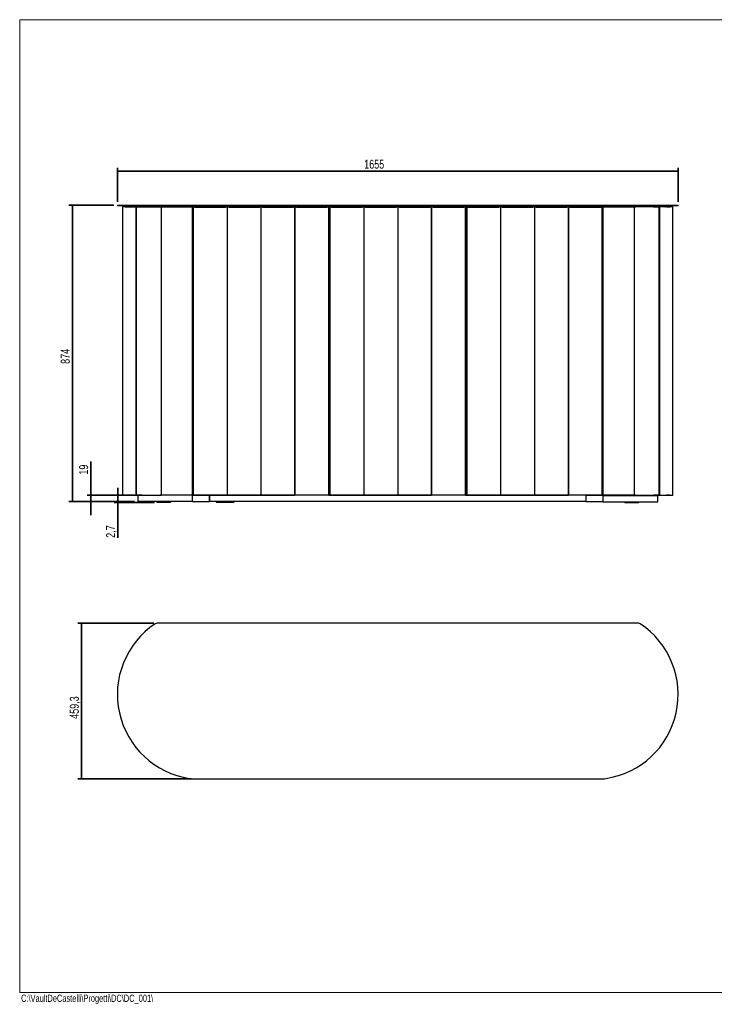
# Model space of a CAD drawing. Header units: millimetres. Extents: x 5 to 415, y 2 to 292.
# Tile 1 of 2: x 5 to 210, y 2 to 292. Entities that reach past the tile are written whole.
import ezdxf

# ---------------------------------------------------------------- set-up
doc = ezdxf.new("R2010")
doc.units = ezdxf.units.MM
doc.layers.add('CONTORNI', color=7, linetype='Continuous', lineweight=35)
doc.layers.add('SLD-0', color=179, linetype='Continuous')
doc.layers.add('TABELLA', color=7, linetype='Continuous')
doc.styles.add('SLDTEXTSTYLE0', font='TXT', dxfattribs={"width": 0.75})
doc.dimstyles.new('SLDDIMSTYLE0', dxfattribs={"dimtxt": 2.645833, "dimasz": 2, "dimexe": 0, "dimexo": 0.0625, "dimgap": 0.661458, "dimtad": 1, "dimdec": 1, "dimlfac": 10, "dimrnd": 1e-09, "dimzin": 12, "dimdsep": 46, "dimtxsty": 'SLDTEXTSTYLE0', "dimsah": 1, "dimcen": 0.09, "dimadec": 0, "dimazin": 3, "dimtfac": 1, "dimtdec": 1, "dimtofl": 0, "dimtmove": 0, "dimatfit": 3, "dimfxl": 0, "dimfrac": 2, "dimtolj": 1, "dimtzin": 12, "dimarcsym": 0})
doc.dimstyles.new('SLDDIMSTYLE1', dxfattribs={"dimtxt": 2.645833, "dimasz": 2, "dimexe": 0, "dimexo": 0.0625, "dimgap": 0.661458, "dimtad": 1, "dimdec": 1, "dimlfac": 10, "dimrnd": 1e-09, "dimzin": 12, "dimdsep": 46, "dimtxsty": 'SLDTEXTSTYLE0', "dimsah": 1, "dimcen": 0.09, "dimadec": 0, "dimazin": 3, "dimtfac": 1, "dimtdec": 1, "dimtmove": 0, "dimatfit": 0, "dimfxl": 0, "dimfrac": 2, "dimtolj": 1, "dimtzin": 12, "dimarcsym": 0})
doc.dimstyles.new('SLDDIMSTYLE2', dxfattribs={"dimtxt": 2.645833, "dimasz": 2, "dimexe": 0, "dimexo": 0.0625, "dimgap": 0.661458, "dimtad": 1, "dimdec": 0, "dimlfac": 10, "dimrnd": 1e-09, "dimzin": 12, "dimdsep": 46, "dimtxsty": 'SLDTEXTSTYLE0', "dimsah": 1, "dimcen": 0.09, "dimadec": 0, "dimazin": 3, "dimtfac": 1, "dimtdec": 0, "dimtofl": 0, "dimtmove": 0, "dimatfit": 3, "dimfxl": 0, "dimfrac": 2, "dimtolj": 1, "dimtzin": 12, "dimarcsym": 0})

# ---------------------------------------------------------------- blocks, each defined once
blk = doc.blocks.new('_D')
at = {"layer": 'CONTORNI', "color": 7}
for p, q in [((32.83, 237.28), (19.54, 237.28)), ((20.54, 149.88), (20.54, 237.28)), ((38.84, 149.88), (19.54, 149.88))]:
    blk.add_line(p, q, dxfattribs=at)
for points in [[(20.54, 237.28), (20.29, 235.28), (20.79, 235.28)], [(20.54, 149.88), (20.79, 151.88), (20.29, 151.88)]]:
    blk.add_solid(points, dxfattribs=at)
at = {"layer": 'CONTORNI', "color": 7, "insert": (17.13, 190.46), "char_height": 2.646, "attachment_point": 1, "rotation": 90, "style": 'SLDTEXTSTYLE0'}
blk.add_mtext('874', dxfattribs=at)
blk = doc.blocks.new('_D_1')
at = {"layer": 'CONTORNI', "color": 7}
for p, q in [((33.93, 149.88), (33.93, 153.88)), ((38.84, 149.88), (32.93, 149.88)), ((44.76, 149.61), (32.93, 149.61)), ((33.93, 149.61), (33.93, 149.88)), ((33.93, 149.61), (33.93, 139.15))]:
    blk.add_line(p, q, dxfattribs=at)
for points in [[(33.93, 149.88), (34.18, 151.88), (33.68, 151.88)], [(33.93, 149.61), (33.68, 147.61), (34.18, 147.61)]]:
    blk.add_solid(points, dxfattribs=at)
at = {"layer": 'CONTORNI', "color": 7, "insert": (30.52, 139.15), "char_height": 2.646, "attachment_point": 1, "rotation": 90, "style": 'SLDTEXTSTYLE0'}
blk.add_mtext('2,7', dxfattribs=at)
blk = doc.blocks.new('_D_2')
at = {"layer": 'CONTORNI', "color": 7}
for p, q in [((33.83, 238.28), (33.83, 248.28)), ((33.83, 247.28), (199.32, 247.28)), ((199.32, 238.28), (199.32, 248.28))]:
    blk.add_line(p, q, dxfattribs=at)
for points in [[(33.83, 247.28), (35.83, 247.03), (35.83, 247.53)], [(199.32, 247.28), (197.32, 247.53), (197.32, 247.03)]]:
    blk.add_solid(points, dxfattribs=at)
at = {"layer": 'CONTORNI', "color": 7, "insert": (106.68, 250.69), "char_height": 2.646, "attachment_point": 1, "style": 'SLDTEXTSTYLE0'}
blk.add_mtext('1655', dxfattribs=at)
blk = doc.blocks.new('_D_3')
at = {"layer": 'CONTORNI', "color": 7}
for p, q in [((25.96, 151.78), (25.96, 161.69)), ((38.84, 151.78), (24.96, 151.78)), ((25.96, 151.78), (25.96, 149.88)), ((38.84, 149.88), (24.96, 149.88)), ((25.96, 149.88), (25.96, 145.88))]:
    blk.add_line(p, q, dxfattribs=at)
for points in [[(25.96, 151.78), (26.21, 153.78), (25.71, 153.78)], [(25.96, 149.88), (25.71, 147.88), (26.21, 147.88)]]:
    blk.add_solid(points, dxfattribs=at)
at = {"layer": 'CONTORNI', "color": 7, "insert": (22.55, 157.78), "char_height": 2.646, "attachment_point": 1, "rotation": 90, "style": 'SLDTEXTSTYLE0'}
blk.add_mtext('19', dxfattribs=at)
blk = doc.blocks.new('_D_4')
at = {"layer": 'CONTORNI', "color": 7}
for p, q in [((44.55, 113.97), (22.21, 113.97)), ((23.21, 113.97), (23.21, 68.04)), ((55.64, 68.04), (22.21, 68.04))]:
    blk.add_line(p, q, dxfattribs=at)
for points in [[(23.21, 113.97), (22.96, 111.97), (23.46, 111.97)], [(23.21, 68.04), (23.46, 70.04), (22.96, 70.04)]]:
    blk.add_solid(points, dxfattribs=at)
at = {"layer": 'CONTORNI', "color": 7, "insert": (19.8, 85.76), "char_height": 2.646, "attachment_point": 1, "rotation": 90, "style": 'SLDTEXTSTYLE0'}
blk.add_mtext('459,3', dxfattribs=at)

msp = doc.modelspace()

# ---------------------------------------------------------------- linework, layer by layer
at = {"color": 7, "linetype": 'Continuous', "lineweight": 25}
for p, q in [((33.826, 237.28), (33.826, 237.08)), ((33.826, 237.28), (55.145, 237.28)), ((55.145, 237.08), (33.826, 237.08)), ((35.355, 236.775), (35.355, 151.78)), ((35.387, 236.775), (35.355, 236.775)), ((35.387, 236.775), (35.387, 151.78)), ((35.451, 236.775), (35.387, 236.775)), ((39.233, 236.775), (35.451, 236.775)), ((36.171, 236.79), (36.171, 236.775)), ((36.171, 236.79), (36.393, 236.79)), ((36.393, 236.79), (36.393, 236.775)), ((36.393, 236.79), (36.834, 236.79)), ((36.834, 236.79), (37.123, 236.79)), ((37.123, 236.775), (37.123, 236.79)), ((37.123, 236.79), (37.187, 236.79)), ((37.123, 236.78), (37.568, 236.78)), ((37.187, 236.78), (37.187, 236.79)), ((37.568, 236.775), (37.568, 236.78)), ((37.568, 236.78), (37.613, 236.78)), ((37.613, 236.78), (37.613, 236.775)), ((37.613, 236.78), (38.535, 236.78)), ((38.535, 236.775), (38.535, 236.78)), ((38.535, 236.78), (39.686, 236.78)), ((39.233, 236.775), (39.233, 151.78)), ((39.404, 236.775), (39.233, 236.775)), ((39.25, 237.08), (39.25, 236.78)), ((39.404, 236.775), (39.404, 151.78)), ((39.527, 236.775), (39.404, 236.775)), ((46.451, 236.775), (39.527, 236.775)), ((39.686, 236.79), (39.686, 236.775)), ((39.686, 236.79), (40.128, 236.79)), ((40.128, 236.79), (40.393, 236.79)), ((40.393, 236.79), (40.393, 236.775)), ((40.393, 236.79), (40.835, 236.79)), ((40.835, 236.79), (41.123, 236.79)), ((41.123, 236.775), (41.123, 236.79)), ((41.123, 236.78), (41.144, 236.78)), ((41.144, 236.775), (41.144, 236.78)), ((41.144, 236.78), (41.203, 236.78)), ((41.271, 236.78), (41.203, 236.78)), ((41.271, 236.78), (41.271, 236.775)), ((41.271, 236.78), (43.88, 236.78)), ((43.88, 236.775), (43.88, 236.78)), ((43.88, 236.78), (46.421, 236.78)), ((46.421, 236.79), (46.421, 236.775)), ((46.421, 236.79), (46.863, 236.79)), ((46.719, 236.775), (46.451, 236.775)), ((46.719, 236.775), (46.719, 151.78)), ((46.719, 236.775), (46.908, 236.775)), ((46.863, 236.79), (47.151, 236.79)), ((46.908, 236.775), (55.754, 236.775)), ((47.151, 236.775), (47.151, 236.79)), ((47.151, 236.78), (47.489, 236.78)), ((47.489, 236.79), (47.489, 236.775)), ((47.489, 236.79), (47.931, 236.79)), ((47.931, 236.79), (48.219, 236.79)), ((48.219, 236.775), (48.219, 236.79)), ((48.219, 236.78), (51.538, 236.78)), ((51.538, 236.775), (51.538, 236.78)), ((55.165, 236.78), (51.538, 236.78)), ((55.145, 237.28), (56.641, 237.28)), ((56.641, 237.08), (55.145, 237.08)), ((55.165, 236.78), (55.665, 236.78)), ((55.665, 236.775), (55.665, 236.78)), ((55.732, 236.78), (55.665, 236.78)), ((55.732, 236.78), (56.032, 236.78)), ((55.754, 236.775), (56.032, 236.775)), ((56.032, 237.08), (56.032, 236.78)), ((56.032, 236.78), (56.032, 236.775)), ((56.212, 236.78), (56.032, 236.78)), ((56.032, 151.78), (56.032, 236.775)), ((56.212, 236.7), (56.212, 236.78)), ((56.212, 236.78), (56.658, 236.78)), ((56.212, 236.7), (56.212, 151.78)), ((56.212, 236.7), (56.214, 236.7)), ((56.658, 236.7), (56.214, 236.7)), ((56.641, 237.28), (176.502, 237.28)), ((176.502, 237.08), (56.641, 237.08)), ((56.658, 236.78), (65.727, 236.78)), ((56.658, 236.7), (65.727, 236.7)), ((65.727, 236.78), (66.697, 236.78)), ((66.697, 236.7), (65.727, 236.7)), ((66.212, 236.7), (66.212, 151.78)), ((66.212, 236.7), (66.212, 151.78)), ((66.697, 236.78), (75.727, 236.78)), ((66.697, 236.7), (75.727, 236.7)), ((75.727, 236.78), (76.697, 236.78)), ((76.697, 236.7), (75.727, 236.7)), ((76.212, 236.7), (76.212, 151.78)), ((76.212, 236.7), (76.212, 151.78)), ((76.697, 236.78), (85.727, 236.78)), ((76.697, 236.7), (85.727, 236.7)), ((85.727, 236.78), (86.697, 236.78)), ((86.697, 236.7), (85.727, 236.7)), ((86.212, 236.7), (86.212, 151.78)), ((86.212, 151.78), (86.212, 236.7)), ((86.697, 236.78), (95.765, 236.78)), ((86.697, 236.7), (95.765, 236.7)), ((95.765, 236.78), (96.212, 236.78)), ((96.209, 236.7), (95.765, 236.7)), ((96.212, 236.7), (96.209, 236.7)), ((96.212, 236.78), (96.212, 236.7)), ((96.572, 236.78), (96.212, 236.78)), ((96.212, 151.78), (96.212, 236.7)), ((96.572, 236.7), (96.572, 236.78)), ((96.572, 236.78), (97.018, 236.78)), ((96.572, 236.7), (96.572, 151.78)), ((96.572, 236.7), (96.574, 236.7)), ((97.018, 236.7), (96.574, 236.7)), ((97.018, 236.78), (106.087, 236.78)), ((97.018, 236.7), (106.087, 236.7)), ((106.087, 236.78), (107.057, 236.78)), ((107.057, 236.7), (106.087, 236.7)), ((106.572, 236.7), (106.572, 151.78)), ((106.572, 236.7), (106.572, 151.78)), ((107.057, 236.78), (116.087, 236.78)), ((107.057, 236.7), (116.087, 236.7)), ((116.087, 236.78), (117.057, 236.78)), ((117.057, 236.7), (116.087, 236.7)), ((116.572, 236.7), (116.572, 151.78)), ((116.572, 236.7), (116.572, 151.78)), ((117.057, 236.78), (126.087, 236.78)), ((117.057, 236.7), (126.087, 236.7)), ((126.087, 236.78), (127.057, 236.78)), ((127.057, 236.7), (126.087, 236.7)), ((126.572, 236.7), (126.572, 151.78)), ((126.572, 151.78), (126.572, 236.7)), ((127.057, 236.78), (136.125, 236.78)), ((127.057, 236.7), (136.125, 236.7)), ((136.125, 236.78), (136.572, 236.78)), ((136.569, 236.7), (136.125, 236.7)), ((136.572, 236.7), (136.569, 236.7)), ((136.572, 236.78), (136.572, 236.7)), ((136.752, 236.78), (136.572, 236.78)), ((136.572, 151.78), (136.572, 236.7)), ((136.932, 236.78), (136.752, 236.78)), ((136.752, 236.78), (136.752, 234.78)), ((136.752, 234.78), (136.752, 236.78)), ((136.932, 236.7), (136.932, 236.78)), ((136.932, 236.78), (137.378, 236.78)), ((136.932, 236.7), (136.932, 151.78)), ((136.932, 236.7), (136.934, 236.7)), ((137.378, 236.7), (136.934, 236.7)), ((137.378, 236.78), (146.447, 236.78)), ((137.378, 236.7), (146.447, 236.7)), ((146.447, 236.78), (147.417, 236.78)), ((147.417, 236.7), (146.447, 236.7)), ((146.932, 236.7), (146.932, 151.78)), ((146.932, 236.7), (146.932, 151.78)), ((147.417, 236.78), (156.447, 236.78)), ((147.417, 236.7), (156.447, 236.7)), ((156.447, 236.78), (157.417, 236.78)), ((157.417, 236.7), (156.447, 236.7)), ((156.932, 236.7), (156.932, 151.78)), ((156.932, 236.7), (156.932, 151.78)), ((157.417, 236.78), (166.447, 236.78)), ((157.417, 236.7), (166.447, 236.7)), ((166.447, 236.78), (167.417, 236.78)), ((167.417, 236.7), (166.447, 236.7)), ((166.932, 236.7), (166.932, 151.78)), ((166.932, 151.78), (166.932, 236.7)), ((167.417, 236.78), (176.485, 236.78)), ((167.417, 236.7), (176.485, 236.7)), ((176.485, 236.78), (176.932, 236.78)), ((176.929, 236.7), (176.485, 236.7)), ((176.502, 237.28), (177.998, 237.28)), ((177.998, 237.08), (176.502, 237.08)), ((176.932, 236.7), (176.929, 236.7)), ((176.932, 236.78), (176.932, 236.7)), ((177.112, 236.78), (176.932, 236.78)), ((176.932, 151.78), (176.932, 236.7)), ((177.112, 237.08), (177.112, 236.78)), ((177.112, 236.775), (177.112, 236.78)), ((177.112, 236.78), (177.412, 236.78)), ((177.112, 236.775), (177.112, 151.78)), ((177.112, 236.775), (177.39, 236.775)), ((177.39, 236.775), (186.236, 236.775)), ((177.412, 236.78), (177.478, 236.78)), ((177.478, 236.78), (177.478, 236.775)), ((177.478, 236.78), (177.979, 236.78)), ((177.979, 236.78), (181.605, 236.78)), ((177.998, 237.28), (199.318, 237.28)), ((199.318, 237.08), (177.998, 237.08)), ((181.605, 236.775), (181.605, 236.78)), ((184.924, 236.78), (181.605, 236.78)), ((184.924, 236.79), (184.924, 236.775)), ((184.924, 236.79), (185.654, 236.79)), ((185.654, 236.775), (185.654, 236.79)), ((185.992, 236.78), (185.654, 236.78)), ((185.992, 236.79), (185.992, 236.775)), ((185.992, 236.79), (186.722, 236.79)), ((186.236, 236.775), (186.425, 236.775)), ((186.425, 151.78), (186.425, 236.775)), ((186.692, 236.775), (186.425, 236.775)), ((193.616, 236.775), (186.692, 236.775)), ((186.722, 236.775), (186.722, 236.79)), ((189.263, 236.78), (186.722, 236.78)), ((189.263, 236.775), (189.263, 236.78)), ((191.87, 236.78), (189.263, 236.78)), ((191.87, 236.775), (191.87, 236.78)), ((191.936, 236.78), (191.87, 236.78)), ((191.936, 236.78), (192.002, 236.78)), ((192.002, 236.78), (192.002, 236.775)), ((192.02, 236.78), (192.002, 236.78)), ((192.02, 236.79), (192.02, 236.775)), ((192.02, 236.79), (192.75, 236.79)), ((192.75, 236.775), (192.75, 236.79)), ((192.75, 236.79), (193.458, 236.79)), ((193.458, 236.775), (193.458, 236.79)), ((194.608, 236.78), (193.458, 236.78)), ((193.739, 236.775), (193.616, 236.775)), ((193.739, 151.78), (193.739, 236.775)), ((193.91, 236.775), (193.739, 236.775)), ((193.893, 236.78), (193.893, 237.08)), ((193.91, 151.78), (193.91, 236.775)), ((197.692, 236.775), (193.91, 236.775)), ((194.608, 236.775), (194.608, 236.78)), ((195.529, 236.78), (194.608, 236.78)), ((195.529, 236.775), (195.529, 236.78)), ((195.529, 236.78), (195.576, 236.78)), ((195.576, 236.78), (195.576, 236.775)), ((196.021, 236.78), (195.576, 236.78)), ((195.957, 236.79), (195.957, 236.78)), ((195.957, 236.79), (196.021, 236.79)), ((196.021, 236.79), (196.021, 236.775)), ((196.021, 236.79), (196.751, 236.79)), ((196.751, 236.775), (196.751, 236.79)), ((196.751, 236.79), (196.972, 236.79)), ((196.972, 236.775), (196.972, 236.79)), ((197.756, 236.775), (197.692, 236.775)), ((197.756, 151.78), (197.756, 236.775)), ((197.788, 236.775), (197.756, 236.775)), ((197.788, 151.78), (197.788, 236.775)), ((199.318, 237.08), (199.318, 237.28)), ((56.032, 234.78), (56.212, 234.78)), ((56.212, 234.78), (56.032, 234.78)), ((96.212, 234.78), (96.572, 234.78)), ((136.572, 234.78), (136.752, 234.78)), ((136.572, 234.78), (136.752, 234.78)), ((136.752, 234.78), (136.932, 234.78)), ((136.932, 234.78), (136.752, 234.78)), ((136.752, 234.78), (136.752, 153.78)), ((136.752, 153.78), (136.752, 234.78)), ((176.932, 234.78), (177.112, 234.78)), ((176.932, 234.78), (177.112, 234.78)), ((96.212, 196.28), (96.572, 196.28)), ((96.212, 194.28), (96.572, 194.28)), ((35.355, 151.78), (35.387, 151.78)), ((35.387, 151.78), (35.451, 151.78)), ((35.451, 151.78), (39.233, 151.78)), ((36.171, 151.78), (36.171, 151.765)), ((36.393, 151.765), (36.171, 151.765)), ((36.393, 151.78), (36.393, 151.765)), ((36.785, 151.765), (36.393, 151.765)), ((37.123, 151.765), (36.785, 151.765)), ((37.123, 151.765), (37.123, 151.78)), ((37.187, 151.765), (37.123, 151.765)), ((37.187, 151.765), (37.187, 151.78)), ((39.233, 151.78), (39.404, 151.78)), ((39.404, 151.78), (39.527, 151.78)), ((39.527, 151.78), (46.451, 151.78)), ((39.686, 151.78), (39.686, 151.765)), ((40.079, 151.765), (39.686, 151.765)), ((39.839, 151.765), (39.839, 149.88)), ((40.393, 151.765), (40.079, 151.765)), ((40.393, 151.78), (40.393, 151.765)), ((40.786, 151.765), (40.393, 151.765)), ((41.123, 151.765), (40.786, 151.765)), ((41.123, 151.765), (41.123, 151.78)), ((46.421, 151.78), (46.421, 151.765)), ((46.814, 151.765), (46.421, 151.765)), ((46.451, 151.78), (46.719, 151.78)), ((46.908, 151.78), (46.719, 151.78)), ((47.151, 151.765), (46.814, 151.765)), ((55.754, 151.78), (46.908, 151.78)), ((47.151, 151.765), (47.151, 151.78)), ((47.489, 151.78), (47.489, 151.765)), ((47.882, 151.765), (47.489, 151.765)), ((48.219, 151.765), (47.882, 151.765)), ((48.219, 151.765), (48.219, 151.78)), ((56.032, 151.78), (55.754, 151.78)), ((56.212, 153.78), (56.032, 153.78)), ((56.212, 153.78), (56.032, 153.78)), ((56.032, 149.88), (56.032, 151.78)), ((56.032, 151.78), (56.212, 151.78)), ((56.212, 151.777), (56.212, 151.78)), ((56.212, 151.78), (56.452, 151.78)), ((56.212, 151.777), (56.292, 151.777)), ((56.292, 151.777), (56.292, 151.78)), ((56.293, 151.778), (56.292, 151.777)), ((56.299, 151.69), (56.299, 151.77)), ((96.125, 151.77), (56.299, 151.77)), ((96.125, 151.69), (56.299, 151.69)), ((56.452, 151.78), (65.972, 151.78)), ((61.032, 149.88), (61.032, 151.69)), ((61.032, 151.69), (61.032, 149.88)), ((65.972, 151.78), (66.212, 151.78)), ((66.212, 151.78), (66.452, 151.78)), ((66.452, 151.78), (75.972, 151.78)), ((75.972, 151.78), (76.212, 151.78)), ((76.212, 151.78), (76.452, 151.78)), ((76.452, 151.78), (85.972, 151.78)), ((85.972, 151.78), (86.212, 151.78)), ((86.452, 151.78), (86.212, 151.78)), ((95.972, 151.78), (86.452, 151.78)), ((96.212, 151.78), (95.972, 151.78)), ((96.125, 151.69), (96.125, 151.77)), ((96.132, 151.777), (96.131, 151.778)), ((96.132, 151.777), (96.132, 151.78)), ((96.212, 151.777), (96.132, 151.777)), ((96.572, 153.78), (96.212, 153.78)), ((96.212, 151.777), (96.212, 151.78)), ((96.212, 151.78), (96.572, 151.78)), ((96.572, 151.777), (96.572, 151.78)), ((96.572, 151.78), (96.812, 151.78)), ((96.572, 151.777), (96.652, 151.777)), ((96.652, 151.777), (96.652, 151.78)), ((96.659, 151.69), (96.659, 151.77)), ((136.485, 151.77), (96.659, 151.77)), ((136.485, 151.69), (96.659, 151.69)), ((96.812, 151.78), (106.332, 151.78)), ((106.332, 151.78), (106.572, 151.78)), ((106.572, 151.78), (106.812, 151.78)), ((106.812, 151.78), (116.332, 151.78)), ((116.332, 151.78), (116.572, 151.78)), ((116.572, 151.78), (116.812, 151.78)), ((116.812, 151.78), (126.332, 151.78)), ((126.332, 151.78), (126.572, 151.78)), ((126.812, 151.78), (126.572, 151.78)), ((136.332, 151.78), (126.812, 151.78)), ((136.572, 151.78), (136.332, 151.78)), ((136.485, 151.69), (136.485, 151.77)), ((136.492, 151.777), (136.492, 151.78)), ((136.572, 151.777), (136.492, 151.777)), ((136.572, 153.78), (136.752, 153.78)), ((136.752, 153.78), (136.572, 153.78)), ((136.572, 151.777), (136.572, 151.78)), ((136.572, 151.78), (136.752, 151.78)), ((136.932, 153.78), (136.752, 153.78)), ((136.932, 153.78), (136.752, 153.78)), ((136.752, 153.78), (136.752, 151.78)), ((136.752, 151.78), (136.752, 153.78)), ((136.752, 151.78), (136.932, 151.78)), ((136.932, 151.777), (136.932, 151.78)), ((136.932, 151.78), (137.172, 151.78)), ((136.932, 151.777), (137.012, 151.777)), ((137.012, 151.777), (137.012, 151.78)), ((137.019, 151.69), (137.019, 151.77)), ((176.845, 151.77), (137.019, 151.77)), ((176.845, 151.69), (137.019, 151.69)), ((137.172, 151.78), (146.692, 151.78)), ((146.692, 151.78), (146.932, 151.78)), ((146.932, 151.78), (147.172, 151.78)), ((147.172, 151.78), (156.692, 151.78)), ((156.692, 151.78), (156.932, 151.78)), ((156.932, 151.78), (157.172, 151.78)), ((157.172, 151.78), (166.692, 151.78)), ((166.692, 151.78), (166.932, 151.78)), ((167.172, 151.78), (166.932, 151.78)), ((176.692, 151.78), (167.172, 151.78)), ((172.112, 151.69), (172.112, 149.88)), ((172.112, 151.685), (172.112, 149.785)), ((177.112, 151.685), (172.112, 151.685)), ((173.987, 151.69), (173.987, 151.685)), ((174.237, 151.685), (174.237, 151.69)), ((176.932, 151.78), (176.692, 151.78)), ((176.845, 151.69), (176.845, 151.77)), ((176.852, 151.777), (176.852, 151.78)), ((176.932, 151.777), (176.852, 151.777)), ((176.932, 153.78), (177.112, 153.78)), ((177.112, 153.78), (176.932, 153.78)), ((176.932, 151.777), (176.932, 151.78)), ((176.932, 151.78), (177.112, 151.78)), ((177.39, 151.78), (177.112, 151.78)), ((177.112, 151.685), (177.112, 149.785)), ((177.112, 151.685), (193.305, 151.685)), ((186.236, 151.78), (177.39, 151.78)), ((184.924, 151.78), (184.924, 151.765)), ((185.654, 151.765), (184.924, 151.765)), ((185.512, 151.765), (185.512, 151.685)), ((185.654, 151.765), (185.654, 151.78)), ((185.762, 151.685), (185.762, 151.78)), ((185.992, 151.78), (185.992, 151.765)), ((186.722, 151.765), (185.992, 151.765)), ((186.425, 151.78), (186.236, 151.78)), ((186.425, 151.78), (186.692, 151.78)), ((186.692, 151.78), (193.616, 151.78)), ((186.722, 151.765), (186.722, 151.78)), ((192.02, 151.78), (192.02, 151.765)), ((192.75, 151.765), (192.02, 151.765)), ((192.75, 151.765), (192.75, 151.78)), ((193.458, 151.765), (192.75, 151.765)), ((193.305, 149.785), (193.305, 151.685)), ((193.458, 151.765), (193.458, 151.78)), ((193.616, 151.78), (193.739, 151.78)), ((193.739, 151.78), (193.91, 151.78)), ((193.91, 151.78), (197.692, 151.78)), ((195.957, 151.78), (195.957, 151.765)), ((196.021, 151.765), (195.957, 151.765)), ((196.021, 151.78), (196.021, 151.765)), ((196.751, 151.765), (196.021, 151.765)), ((196.751, 151.765), (196.751, 151.78)), ((196.972, 151.765), (196.751, 151.765)), ((196.972, 151.765), (196.972, 151.78)), ((197.692, 151.78), (197.756, 151.78)), ((197.756, 151.78), (197.788, 151.78)), ((56.032, 149.88), (39.839, 149.88)), ((45.446, 149.88), (45.446, 149.76)), ((45.757, 149.61), (45.596, 149.61)), ((48.479, 149.61), (45.757, 149.61)), ((49.418, 149.61), (48.479, 149.61)), ((49.568, 149.76), (49.568, 149.88)), ((56.032, 149.88), (61.032, 149.88)), ((172.112, 149.88), (61.032, 149.88)), ((63.007, 149.88), (63.007, 149.76)), ((63.707, 149.61), (63.157, 149.61)), ((67.557, 149.61), (63.707, 149.61)), ((68.107, 149.61), (67.557, 149.61)), ((68.257, 149.76), (68.257, 149.88)), ((177.112, 149.785), (172.112, 149.785)), ((177.112, 149.785), (193.305, 149.785)), ((183.576, 149.785), (183.576, 149.665)), ((184.664, 149.515), (183.726, 149.515)), ((187.387, 149.515), (184.664, 149.515)), ((187.548, 149.515), (187.387, 149.515)), ((187.698, 149.665), (187.698, 149.785)), ((187.596, 113.97), (45.548, 113.97)), ((56.641, 68.04), (176.502, 68.04))]:
    msp.add_line(p, q, dxfattribs=at)
for centre, radius, start, end in [((45.596, 149.76), 0.15, 180, 270), ((49.418, 149.76), 0.15, 270, 0), ((63.157, 149.76), 0.15, 180, 270), ((68.107, 149.76), 0.15, 270, 0), ((183.726, 149.665), 0.15, 180, 270), ((187.548, 149.665), 0.15, 270, 0), ((58.895, 92.94), 25.07, 123.67919, 261.39728), ((45.548, 112.97), 1, 90, 123.67919), ((174.248, 92.94), 25.07, 278.60272, 56.32081), ((187.596, 112.97), 1, 56.32081, 90), ((56.641, 78.04), 10, 261.39728, 270), ((176.502, 78.04), 10, 270, 278.60272)]:
    msp.add_arc(centre, radius, start, end, dxfattribs=at)
for points, knots in [([(56.299, 151.77), (56.302, 151.77), (56.305, 151.771), (56.312, 151.778), (56.313, 151.78)], [0, 0, 0, 0, 0.7743145, 1, 1, 1, 1]), ([(96.115, 151.78), (96.115, 151.78), (96.119, 151.775), (96.123, 151.771), (96.124, 151.77), (96.125, 151.77)], [0, 0, 0, 0, 0.0104355, 0.578003, 1, 1, 1, 1]), ([(96.659, 151.77), (96.665, 151.77), (96.672, 151.771), (96.68, 151.778), (96.681, 151.78)], [0, 0, 0, 0, 0.8160018, 1, 1, 1, 1]), ([(136.462, 151.78), (136.464, 151.778), (136.471, 151.771), (136.479, 151.77), (136.485, 151.77)], [0, 0, 0, 0, 0.18399816, 1, 1, 1, 1]), ([(137.019, 151.77), (137.025, 151.77), (137.032, 151.771), (137.04, 151.778), (137.041, 151.78)], [0, 0, 0, 0, 0.81600184, 1, 1, 1, 1]), ([(176.822, 151.78), (176.824, 151.778), (176.831, 151.771), (176.839, 151.77), (176.845, 151.77)], [0, 0, 0, 0, 0.18399816, 1, 1, 1, 1])]:
    msp.add_open_spline(points, degree=3, knots=knots, dxfattribs=at)
at = {"layer": 'TABELLA', "color": 5, "linetype": 'Continuous', "lineweight": 18}
for p, q in [((414.98, 292), (5, 292)), ((5, 292), (5, 5)), ((5, 5), (415, 5))]:
    msp.add_line(p, q, dxfattribs=at)

# ---------------------------------------------------------------- texts
at = {"layer": 'SLD-0', "insert": (5.409, 4.381), "char_height": 2.11667, "attachment_point": 1, "style": 'SLDTEXTSTYLE0'}
msp.add_mtext('C:\\\\VaultDeCastelli\\\\Progetti\\\\DC\\\\DC_001\\\\', dxfattribs=at)

# ---------------------------------------------------------------- dimensions: what is measured, and where the dimension line sits
at = {"layer": 'CONTORNI', "color": 7}
dim = msp.add_linear_dim(base=(199.318, 247.28), p1=(33.826, 237.28), p2=(199.318, 237.28), dimstyle='SLDDIMSTYLE2', dxfattribs=at)
dim.commit()
dim.dimension.update_dxf_attribs({"geometry": '_D_2', "text_midpoint": (110.594, 247.28), "dimtype": 160})
for base, p1, p2, dimstyle, picture, middle in [((20.539, 237.28), (39.839, 149.88), (33.826, 237.28), 'SLDDIMSTYLE0', '_D', (20.539, 193.387)), ((25.961, 149.88), (39.839, 151.78), (39.839, 149.88), 'SLDDIMSTYLE1', '_D_3', (25.961, 159.732)), ((33.934, 149.88), (45.757, 149.61), (39.839, 149.88), 'SLDDIMSTYLE1', '_D_1', (33.934, 141.591)), ((23.211, 68.04), (45.548, 113.97), (56.641, 68.04), 'SLDDIMSTYLE0', '_D_4', (23.211, 90.157))]:
    dim = msp.add_linear_dim(base=base, p1=p1, p2=p2, angle=90, dimstyle=dimstyle, dxfattribs=at)
    dim.commit()
    dim.dimension.update_dxf_attribs({"geometry": picture, "text_midpoint": middle, "dimtype": 160})

doc.saveas('drawing.dxf')
